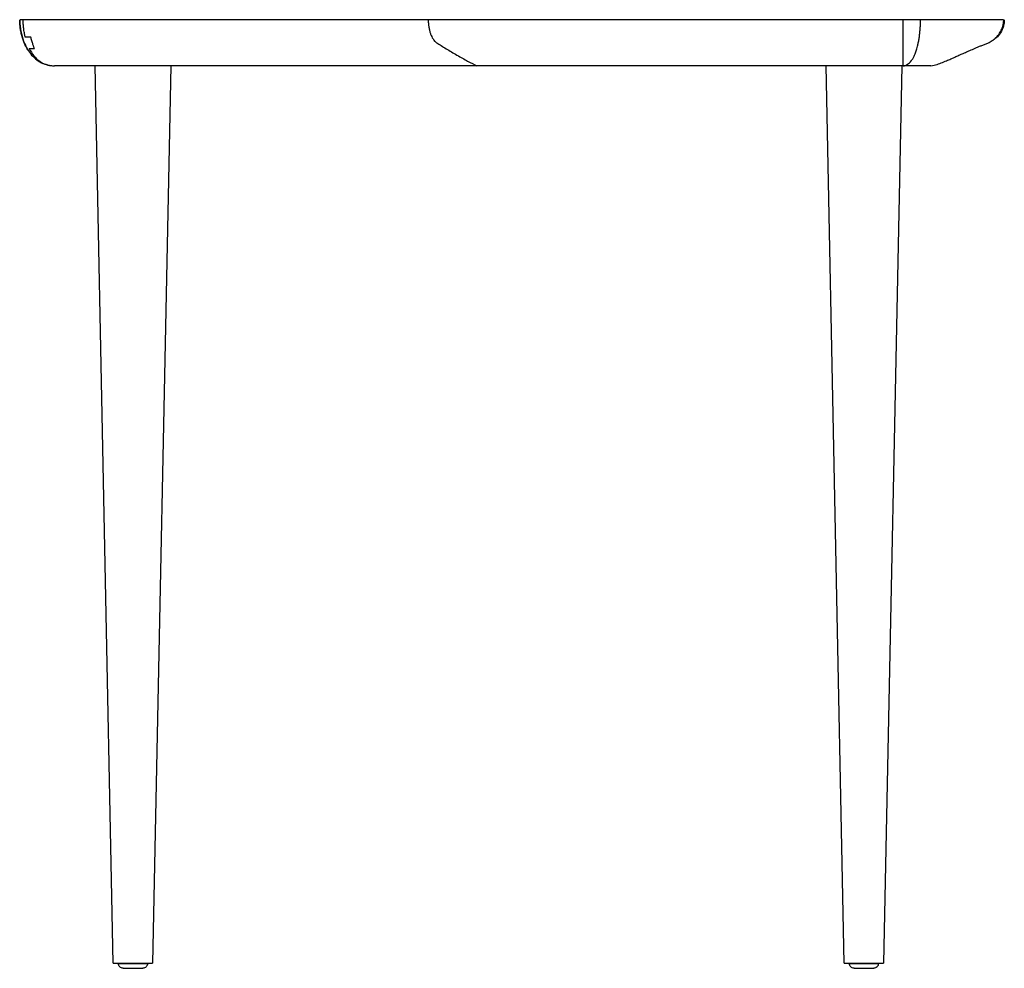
# Paper-space layout '_Left' of a CAD drawing. Header units: millimetres. Extents: x -348 to 78, y 34 to 444.
import ezdxf

# ---------------------------------------------------------------- set-up
doc = ezdxf.new("R2010")
doc.units = ezdxf.units.MM

psp = doc.layouts.new('_Left')

# ---------------------------------------------------------------- linework, layer by layer
at = {"color": 7, "linetype": 'Continuous', "lineweight": 25}
for p, q in [((-344.27, 430.97), (-344.61, 431.43)), ((-335.88, 424.59), (-335.62, 424.52)), ((-335.62, 424.55), (-333.44, 424.17)), ((-333.44, 424.13), (-332.84, 424.07)), ((-307.34, 36.07), (-315.24, 424.07)), ((-282.44, 424.07), (-290.34, 36.07)), ((8.86, 36.07), (0.96, 424.07)), ((33.76, 424.07), (25.86, 36.07)), ((-305.09, 35.8), (-305.09, 36.05)), ((-292.59, 36.05), (-292.59, 35.8)), ((11.11, 35.8), (11.11, 36.05)), ((23.61, 36.05), (23.61, 35.8))]:
    psp.add_line(p, q, dxfattribs=at)
for points, knots in [([(-347.84, 444.07), (-347.84, 443.24), (-347.84, 442.34), (-347.7, 441.45), (-347.69, 441.39)], [0, 0, 0, 0, 0.927626, 1, 1, 1, 1]), ([(-344.61, 431.43), (-344.82, 431.81), (-345.24, 432.62), (-345.89, 434.08), (-346.52, 435.78), (-347.07, 437.67), (-347.47, 439.56), (-347.63, 440.71), (-347.8, 442.32), (-347.84, 443.25), (-347.84, 444.07)], [0, 0, 0, 0, 0.125, 0.25, 0.375, 0.5, 0.625, 0.75, 0.75, 1, 1, 1, 1]), ([(-347.79, 444.07), (-347.79, 443.55), (-347.76, 442.35), (-347.55, 440.29), (-347.01, 437.36), (-345.9, 434.03), (-344.3, 430.73), (-342.27, 428.16), (-339.8, 426.18), (-337.7, 425.08), (-336.43, 424.74), (-336.23, 424.69)], [0, 0, 0, 0, 0.064799, 0.14923, 0.256533, 0.434186, 0.582862, 0.710449, 0.836927, 0.974332, 1, 1, 1, 1]), ([(-346.34, 444.07), (-346.82, 444.07), (-347.56, 444.07), (-347.66, 444.07), (-347.69, 444.07)], [0, 0, 0, 0, 0.638262, 1, 1, 1, 1]), ([(-171.11, 444.07), (-171.92, 444.07), (-173.54, 444.07), (-175.98, 444.07), (-178.41, 444.07), (-180.83, 444.07), (-183.25, 444.07), (-185.66, 444.07), (-188.06, 444.07), (-190.46, 444.07), (-192.86, 444.07), (-195.25, 444.07), (-197.64, 444.07), (-200.02, 444.07), (-202.39, 444.07), (-204.76, 444.07), (-207.12, 444.07), (-209.48, 444.07), (-211.83, 444.07), (-214.18, 444.07), (-216.52, 444.07), (-221.97, 444.07), (-230.46, 444.07), (-241.9, 444.07), (-253.19, 444.07), (-268.04, 444.07), (-286.21, 444.07), (-303.84, 444.07), (-317.61, 444.07), (-326.08, 444.07), (-332.77, 444.07), (-336.5, 444.07), (-338.97, 444.07), (-340.2, 444.07), (-341.29, 444.07), (-342.1, 444.07), (-342.92, 444.07), (-343.8, 444.07), (-344.63, 444.07), (-345.22, 444.07), (-345.63, 444.07), (-346.01, 444.07), (-346.23, 444.07), (-346.34, 444.07)], [0, 0, 0, 0, 0.012537, 0.025072, 0.037606, 0.050138, 0.062669, 0.075199, 0.087728, 0.100256, 0.112783, 0.12531, 0.137836, 0.150362, 0.162889, 0.175415, 0.187942, 0.20047, 0.212998, 0.225527, 0.238057, 0.250588, 0.313142, 0.375669, 0.438191, 0.500729, 0.625757, 0.750771, 0.813322, 0.875874, 0.907169, 0.938465, 0.946291, 0.954118, 0.961841, 0.967058, 0.96977, 0.977438, 0.98508, 0.988813, 0.992539, 0.996265, 1, 1, 1, 1]), ([(-345.44, 436.57), (-345.48, 436.73), (-345.56, 437.04), (-345.66, 437.51), (-345.75, 437.97), (-345.87, 438.58), (-345.99, 439.35), (-346.12, 440.29), (-346.22, 441.23), (-346.29, 442.17), (-346.33, 443.12), (-346.34, 443.75), (-346.34, 444.07)], [0, 0, 0, 0, 0.06499, 0.128657, 0.190628, 0.250611, 0.377362, 0.500012, 0.625634, 0.749417, 0.874714, 1, 1, 1, 1]), ([(-171.11, 444.07), (-171.11, 443.67), (-171.08, 442.96), (-171.04, 442.34), (-170.95, 441.46), (-170.87, 440.93), (-170.69, 439.95), (-170.48, 439.04), (-170.09, 437.82), (-169.62, 436.72), (-169.07, 435.72), (-168.5, 434.97), (-167.95, 434.43), (-167.63, 434.19), (-167.45, 434.07)], [0, 0, 0, 0, 0.0625, 0.125, 0.125, 0.25, 0.25, 0.375, 0.5, 0.625, 0.75, 0.875, 0.9375, 1, 1, 1, 1]), ([(34.36, 444.07), (32.18, 444.07), (29.92, 444.07), (27.38, 444.07), (27.1, 444.07), (26.54, 444.07), (25.69, 444.07), (23.73, 444.07), (17.55, 444.07), (2.99, 444.07), (-28.09, 444.07), (-89.09, 444.07), (-139.07, 444.07), (-171.11, 444.07)], [0, 0, 0, 0, 0.03125, 0.03125, 0.035156, 0.035156, 0.039062, 0.046875, 0.0625, 0.125, 0.25, 0.5, 1, 1, 1, 1]), ([(34.36, 424.07), (34.36, 424.08), (34.36, 424.09), (34.36, 424.12), (34.36, 424.17), (34.36, 424.22), (34.36, 424.29), (34.36, 424.37), (34.36, 424.46), (34.36, 424.66), (34.36, 425.05), (34.36, 425.77), (34.36, 426.7), (34.36, 427.8), (34.36, 429.1), (34.36, 430.3), (34.36, 431.24), (34.36, 431.76), (34.36, 432.18), (34.36, 432.82), (34.36, 433.9), (34.36, 435.4), (34.36, 437.11), (34.36, 438.83), (34.36, 440.28), (34.36, 441.43), (34.36, 442.31), (34.36, 443.19), (34.36, 443.78), (34.36, 444.07)], [0, 0, 0, 0, 0.015533, 0.031097, 0.046689, 0.062318, 0.077999, 0.09376, 0.109615, 0.125569, 0.187281, 0.25087, 0.311694, 0.376251, 0.435815, 0.501522, 0.532791, 0.550972, 0.563991, 0.58232, 0.62643, 0.68912, 0.75148, 0.815359, 0.875404, 0.906578, 0.938026, 0.969276, 1, 1, 1, 1]), ([(40.25, 431.43), (40.35, 431.81), (40.56, 432.62), (40.89, 434.08), (41.2, 435.78), (41.48, 437.67), (41.67, 439.56), (41.75, 440.71), (41.84, 442.32), (41.86, 443.25), (41.86, 444.07)], [0, 0, 0, 0, 0.125, 0.25, 0.375, 0.5, 0.625, 0.75, 0.75, 1, 1, 1, 1]), ([(77.77, 444.07), (77.48, 444.07), (76.86, 444.07), (74.58, 444.07), (71.2, 444.07), (66.71, 444.07), (61.15, 444.07), (56.33, 444.07), (53.13, 444.07), (51.85, 444.07), (50.84, 444.07), (49.2, 444.07), (47.18, 444.07), (44.74, 444.07), (42.82, 444.07), (41.86, 444.07)], [0, 0, 0, 0, 0.1236951, 0.2704068, 0.4170921, 0.5637614, 0.7104136, 0.8571863, 0.8816629, 0.9061432, 0.9305674, 0.9483362, 0.9657065, 0.9828797, 1, 1, 1, 1]), ([(46.35, 424.07), (47.24, 424.27), (48.97, 424.66), (51.31, 425.58), (53.49, 426.48), (55.3, 427.27), (56.68, 427.88), (57.58, 428.29), (58.47, 428.69), (59.4, 429.1), (60.35, 429.53), (61.3, 429.95), (62.26, 430.37), (63.26, 430.81), (64.32, 431.27), (65.46, 431.76), (66.74, 432.29), (68.09, 432.84), (69.52, 433.41), (70.62, 433.82), (71.53, 434.22), (72.4, 434.69), (73.38, 435.34), (74.45, 436.24), (75.54, 437.45), (76.59, 439.03), (77.32, 440.75), (77.75, 442.48), (77.81, 443.51), (77.84, 444.07)], [0, 0, 0, 0, 0.054047, 0.10528, 0.151695, 0.191857, 0.224839, 0.251505, 0.283033, 0.315757, 0.349666, 0.386339, 0.425184, 0.469425, 0.519093, 0.574601, 0.637094, 0.694618, 0.75714, 0.824661, 0.850013, 0.873455, 0.895202, 0.915547, 0.934965, 0.954199, 0.974533, 0.986063, 1, 1, 1, 1]), ([(78.09, 444.07), (78.05, 443.39), (77.98, 442.16), (77.36, 440.01), (76.15, 437.77), (74.42, 435.96), (73.17, 435.2), (72.76, 434.95)], [0, 0, 0, 0, 0.184035, 0.334748, 0.602651, 0.869423, 1, 1, 1, 1]), ([(-341.45, 431.57), (-341.5, 431.69), (-341.6, 431.94), (-341.76, 432.35), (-341.93, 432.83), (-342.13, 433.4), (-342.35, 434.11), (-342.59, 434.92), (-342.81, 435.77), (-342.93, 436.31), (-342.99, 436.57)], [0, 0, 0, 0, 0.073701, 0.156776, 0.250332, 0.371401, 0.500025, 0.681152, 0.849567, 1, 1, 1, 1]), ([(-343.71, 431.57), (-343.67, 431.57), (-343.58, 431.57), (-343.43, 431.57), (-343.28, 431.57), (-343.11, 431.57), (-342.94, 431.57), (-342.75, 431.57), (-342.56, 431.57), (-342.36, 431.57), (-342.14, 431.57), (-341.92, 431.57), (-341.69, 431.57), (-341.53, 431.57), (-341.45, 431.57)], [0, 0, 0, 0, 0.081952, 0.164102, 0.246464, 0.329053, 0.411886, 0.494978, 0.578346, 0.66201, 0.745987, 0.830298, 0.914961, 1, 1, 1, 1]), ([(-343.71, 431.57), (-343.12, 430.48), (-341.94, 428.3), (-339.24, 425.99), (-337.04, 424.77), (-335.78, 424.57), (-335.62, 424.55)], [0, 0, 0, 0, 0.316996, 0.634779, 0.952583, 1, 1, 1, 1]), ([(-336.41, 424.74), (-336.27, 424.68), (-335.66, 424.43), (-334.77, 424.26), (-334.03, 424.19), (-333.79, 424.17)], [0, 0, 0, 0, 0.1682621, 0.7291587, 1, 1, 1, 1]), ([(-150.11, 424.07), (-150.65, 424.07), (-151.75, 424.07), (-153.41, 424.07), (-155.09, 424.07), (-156.8, 424.07), (-158.52, 424.07), (-160.27, 424.07), (-163.39, 424.07), (-168, 424.07), (-174.01, 424.07), (-180.15, 424.07), (-186.18, 424.07), (-192.39, 424.07), (-200.6, 424.07), (-208.94, 424.07), (-217.19, 424.07), (-225.43, 424.07), (-235.7, 424.07), (-247.96, 424.07), (-260.11, 424.07), (-272.11, 424.07), (-283.91, 424.07), (-295.57, 424.07), (-306.86, 424.07), (-315.99, 424.07), (-322.14, 424.07), (-325, 424.07), (-326.31, 424.07), (-326.85, 424.07), (-327.29, 424.07), (-327.71, 424.07), (-328.42, 424.07), (-329.35, 424.07), (-330.31, 424.07), (-331.12, 424.07), (-331.77, 424.07), (-332.28, 424.07), (-332.57, 424.07), (-332.72, 424.07), (-332.8, 424.07), (-332.84, 424.07), (-332.84, 424.07), (-332.84, 424.07)], [0, 0, 0, 0, 0.008698, 0.017486, 0.026363, 0.035331, 0.044388, 0.053535, 0.062772, 0.093488, 0.125598, 0.1561, 0.188488, 0.218501, 0.251428, 0.314391, 0.34587, 0.37734, 0.440237, 0.503047, 0.565746, 0.628331, 0.690819, 0.753263, 0.817103, 0.878417, 0.909874, 0.925646, 0.929597, 0.933544, 0.93552, 0.937487, 0.941377, 0.948958, 0.956477, 0.963791, 0.971099, 0.9783, 0.98553, 0.989135, 0.992742, 0.996361, 1, 1, 1, 1]), ([(34.36, 424.07), (34.25, 424.07), (34.02, 424.07), (33.68, 424.07), (33.33, 424.07), (32.98, 424.07), (32.63, 424.07), (32.27, 424.07), (31.91, 424.07), (31.18, 424.07), (30.07, 424.07), (28.53, 424.07), (26.97, 424.07), (25.37, 424.07), (23.77, 424.07), (22.44, 424.07), (21.51, 424.07), (20.98, 424.07), (20.45, 424.07), (19.78, 424.07), (18.19, 424.07), (14.75, 424.07), (7.52, 424.07), (-2.75, 424.07), (-14.78, 424.07), (-26.63, 424.07), (-38.17, 424.07), (-49.53, 424.07), (-60.74, 424.07), (-71.85, 424.07), (-81.05, 424.07), (-88.4, 424.07), (-95.75, 424.07), (-103.19, 424.07), (-110.58, 424.07), (-116.2, 424.07), (-121.69, 424.07), (-127.35, 424.07), (-132.94, 424.07), (-137.71, 424.07), (-141.51, 424.07), (-144.41, 424.07), (-147.26, 424.07), (-149.16, 424.07), (-150.11, 424.07)], [0, 0, 0, 0, 0.001822, 0.003638, 0.00545, 0.007257, 0.009062, 0.010865, 0.012668, 0.014471, 0.021698, 0.028902, 0.036207, 0.043524, 0.051041, 0.058624, 0.062514, 0.064481, 0.066457, 0.070402, 0.074355, 0.090127, 0.121584, 0.182896, 0.246738, 0.309182, 0.37167, 0.434254, 0.496954, 0.559763, 0.62266, 0.65413, 0.685609, 0.748572, 0.781497, 0.811513, 0.843897, 0.874402, 0.90651, 0.937228, 0.953333, 0.969163, 0.984718, 1, 1, 1, 1]), ([(46.32, 424.07), (46.33, 424.07), (46.38, 424.07), (46.2, 424.07), (45.74, 424.07), (45.04, 424.07), (44.23, 424.07), (43.44, 424.07), (42.71, 424.07), (42.16, 424.07), (40.9, 424.07), (39.18, 424.07), (37.01, 424.07), (35.24, 424.07), (34.36, 424.07)], [0, 0, 0, 0, 0.045566, 0.205593, 0.343596, 0.477922, 0.608695, 0.676408, 0.743911, 0.811455, 0.86002, 0.907049, 0.953467, 1, 1, 1, 1]), ([(-307.34, 36.07), (-307.34, 36.07), (-307.12, 36.07), (-306.26, 36.07), (-305.63, 36.07), (-304.06, 36.07), (-303.12, 36.07), (-301.06, 36.07), (-299.95, 36.07), (-297.72, 36.07), (-296.61, 36.07), (-294.56, 36.07), (-293.61, 36.07), (-292.04, 36.07), (-291.41, 36.07), (-290.56, 36.07), (-290.34, 36.07), (-290.34, 36.07)], [0, 0, 0, 0, 0.125, 0.125, 0.25, 0.25, 0.375, 0.375, 0.5, 0.5, 0.625, 0.625, 0.75, 0.75, 0.875, 0.875, 1, 1, 1, 1]), ([(-292.59, 35.8), (-292.59, 35.8), (-292.75, 35.8), (-293.38, 35.8), (-293.84, 35.8), (-295, 35.8), (-295.69, 35.8), (-297.2, 35.8), (-298.02, 35.8), (-299.65, 35.8), (-300.47, 35.8), (-301.98, 35.8), (-302.68, 35.8), (-303.83, 35.8), (-304.3, 35.8), (-304.92, 35.8), (-305.09, 35.8), (-305.09, 35.8)], [0, 0, 0, 0, 0.125, 0.125, 0.25, 0.25, 0.375, 0.375, 0.5, 0.5, 0.625, 0.625, 0.75, 0.75, 0.875, 0.875, 1, 1, 1, 1]), ([(-303.09, 33.8), (-303.35, 33.8), (-303.61, 33.86), (-304.09, 34.06), (-304.32, 34.2), (-304.69, 34.57), (-304.83, 34.8), (-305.03, 35.28), (-305.09, 35.54), (-305.09, 35.8)], [0, 0, 0, 0, 0.25, 0.25, 0.5, 0.5, 0.75, 0.75, 1, 1, 1, 1]), ([(-292.59, 35.8), (-292.59, 35.54), (-292.64, 35.28), (-292.84, 34.8), (-292.99, 34.57), (-293.36, 34.2), (-293.58, 34.06), (-294.06, 33.86), (-294.32, 33.8), (-294.59, 33.8)], [0, 0, 0, 0, 0.25, 0.25, 0.5, 0.5, 0.75, 0.75, 1, 1, 1, 1]), ([(8.86, 36.07), (8.86, 36.07), (9.08, 36.07), (9.93, 36.07), (10.56, 36.07), (12.13, 36.07), (13.08, 36.07), (15.13, 36.07), (16.25, 36.07), (18.47, 36.07), (19.58, 36.07), (21.64, 36.07), (22.58, 36.07), (24.16, 36.07), (24.79, 36.07), (25.64, 36.07), (25.86, 36.07), (25.86, 36.07)], [0, 0, 0, 0, 0.125, 0.125, 0.25, 0.25, 0.375, 0.375, 0.5, 0.5, 0.625, 0.625, 0.75, 0.75, 0.875, 0.875, 1, 1, 1, 1]), ([(23.61, 35.8), (23.61, 35.8), (23.45, 35.8), (22.82, 35.8), (22.36, 35.8), (21.2, 35.8), (20.51, 35.8), (18.99, 35.8), (18.18, 35.8), (16.54, 35.8), (15.72, 35.8), (14.21, 35.8), (13.52, 35.8), (12.36, 35.8), (11.9, 35.8), (11.27, 35.8), (11.11, 35.8), (11.11, 35.8)], [0, 0, 0, 0, 0.125, 0.125, 0.25, 0.25, 0.375, 0.375, 0.5, 0.5, 0.625, 0.625, 0.75, 0.75, 0.875, 0.875, 1, 1, 1, 1]), ([(13.11, 33.8), (12.85, 33.8), (12.58, 33.86), (12.1, 34.06), (11.88, 34.2), (11.51, 34.57), (11.36, 34.8), (11.16, 35.28), (11.11, 35.54), (11.11, 35.8)], [0, 0, 0, 0, 0.25, 0.25, 0.5, 0.5, 0.75, 0.75, 1, 1, 1, 1]), ([(23.61, 35.8), (23.61, 35.54), (23.56, 35.28), (23.36, 34.8), (23.21, 34.57), (22.84, 34.2), (22.62, 34.06), (22.13, 33.86), (21.87, 33.8), (21.61, 33.8)], [0, 0, 0, 0, 0.25, 0.25, 0.5, 0.5, 0.75, 0.75, 1, 1, 1, 1]), ([(-303.09, 33.8), (-303.09, 33.8), (-302.98, 33.8), (-302.55, 33.8), (-302.23, 33.8), (-301.45, 33.8), (-300.98, 33.8), (-299.95, 33.8), (-299.39, 33.8), (-298.28, 33.8), (-297.72, 33.8), (-296.7, 33.8), (-296.22, 33.8), (-295.44, 33.8), (-295.12, 33.8), (-294.7, 33.8), (-294.59, 33.8), (-294.59, 33.8)], [0, 0, 0, 0, 0.125, 0.125, 0.25, 0.25, 0.375, 0.375, 0.5, 0.5, 0.625, 0.625, 0.75, 0.75, 0.875, 0.875, 1, 1, 1, 1]), ([(13.11, 33.8), (13.11, 33.8), (13.22, 33.8), (13.64, 33.8), (13.96, 33.8), (14.75, 33.8), (15.22, 33.8), (16.25, 33.8), (16.8, 33.8), (17.91, 33.8), (18.47, 33.8), (19.5, 33.8), (19.97, 33.8), (20.76, 33.8), (21.07, 33.8), (21.5, 33.8), (21.61, 33.8), (21.61, 33.8)], [0, 0, 0, 0, 0.125, 0.125, 0.25, 0.25, 0.375, 0.375, 0.5, 0.5, 0.625, 0.625, 0.75, 0.75, 0.875, 0.875, 1, 1, 1, 1])]:
    psp.add_open_spline(points, degree=3, knots=knots, dxfattribs=at)
for points in [[(41.86, 444.07), (39.58, 444.07), (37.03, 444.07), (34.36, 444.07)], [(-342.99, 436.57), (-344.02, 436.57), (-344.83, 436.57), (-345.44, 436.57)], [(-167.45, 434.07), (-166.22, 433.29), (-163.5, 431.59), (-158.66, 428.72), (-153.92, 426.08), (-151.3, 424.69), (-150.11, 424.07)], [(34.36, 424.07), (34.74, 424.1), (35.41, 424.28), (36.29, 424.76), (37.09, 425.41), (37.82, 426.21), (38.49, 427.18), (39.12, 428.33), (39.71, 429.69), (40.07, 430.8), (40.25, 431.43)]]:
    psp.add_open_spline(points, degree=3, dxfattribs=at)
at = {"color": 142, "linetype": 'Continuous', "lineweight": 18, "true_color": 0x0080c0}
for points in [[(-292.59, 36.05), (-292.59, 36.05), (-292.75, 36.05), (-293.38, 36.05), (-293.84, 36.05), (-295, 36.05), (-295.69, 36.05), (-297.2, 36.05), (-298.02, 36.05), (-299.65, 36.05), (-300.47, 36.05), (-301.98, 36.05), (-302.68, 36.05), (-303.83, 36.05), (-304.3, 36.05), (-304.92, 36.05), (-305.09, 36.05), (-305.09, 36.05)], [(23.61, 36.05), (23.61, 36.05), (23.45, 36.05), (22.82, 36.05), (22.36, 36.05), (21.2, 36.05), (20.51, 36.05), (18.99, 36.05), (18.18, 36.05), (16.54, 36.05), (15.72, 36.05), (14.21, 36.05), (13.52, 36.05), (12.36, 36.05), (11.9, 36.05), (11.27, 36.05), (11.11, 36.05), (11.11, 36.05)]]:
    psp.add_open_spline(points, degree=3, knots=[0, 0, 0, 0, 0.125, 0.125, 0.25, 0.25, 0.375, 0.375, 0.5, 0.5, 0.625, 0.625, 0.75, 0.75, 0.875, 0.875, 1, 1, 1, 1], dxfattribs=at)

doc.saveas('drawing.dxf')
